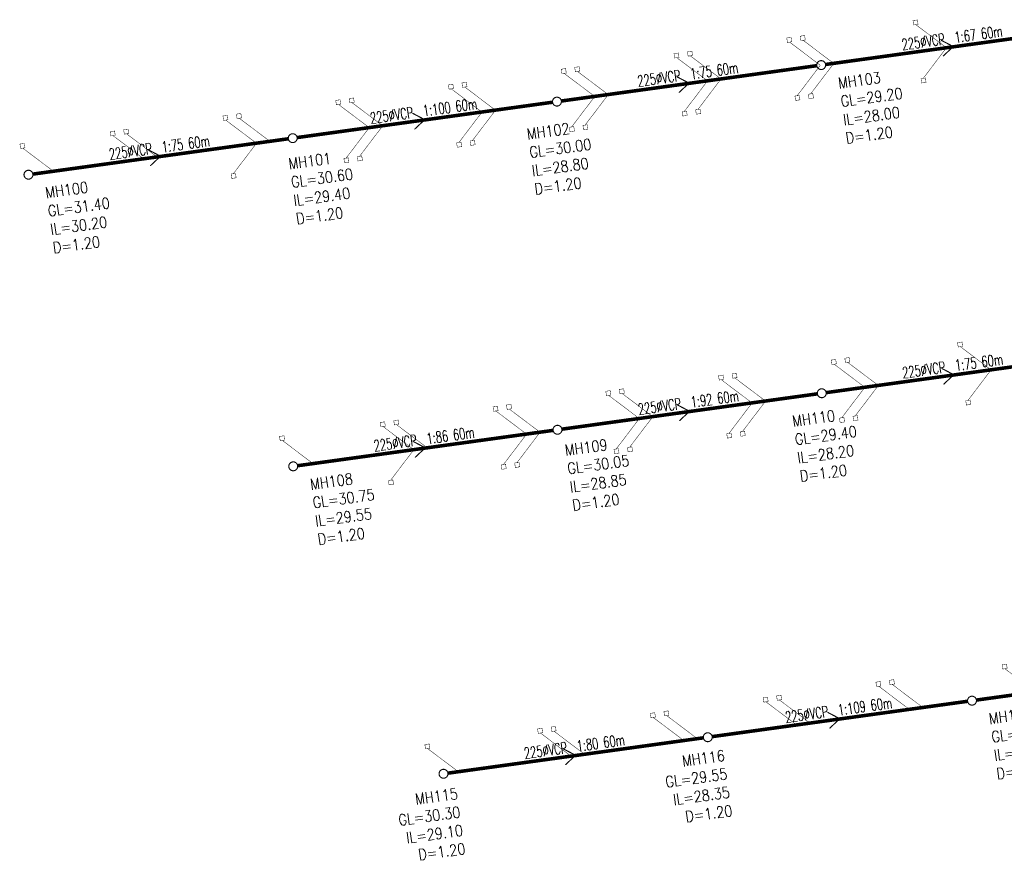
# Model space of a CAD drawing. Header units: millimetres. Extents: x -4184570 to 12269392, y -1733883 to 2875869.
# Tile 4 of 100: x -3896147 to -3674692, y 1288368 to 1477500. Entities that reach past the tile are written whole.
import ezdxf
from ezdxf.enums import TextEntityAlignment as Align

# ---------------------------------------------------------------- set-up
doc = ezdxf.new("R2010")
doc.units = ezdxf.units.MM
doc.header["$MEASUREMENT"] = 0
doc.linetypes.add('HIDDEN', pattern=[0.375, 0.25, -0.125])
for name, color, linetype in [("RUMAH SESBUAH 3 TGKT 70'X170", 23, 'Continuous'), ('SEW-IC2', 26, 'HIDDEN'), ('SEW-LINE-TXT2', 5, 'Continuous'), ('SEW-LINE225VCP2', 180, 'Continuous'), ('SEW-MH-TXT2', 4, 'Continuous'), ('SEW-MH2', 10, 'Continuous')]:
    doc.layers.add(name, color=color, linetype=linetype)
doc.layers.get("RUMAH SESBUAH 3 TGKT 70'X170").off()
doc.styles.add('LEVELS', font='romand.shx', dxfattribs={"width": 0.85})
doc.styles.add('SEW-T2', font='romand.shx', dxfattribs={"width": 0.65, "height": 2500})

# ---------------------------------------------------------------- blocks, each defined once
blk = doc.blocks.new('A$C3E205506')
at = {"layer": 'SEW-IC2', "ltscale": 5, "const_width": 99.99999999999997}
for points in [[(399080.22550301, 1236371.663427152), (392192.060096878, 1241570.595438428), (392687.2476996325, 1241639.799759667), (392548.8390571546, 1242630.174965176), (391558.463851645, 1242491.766322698), (391696.8724941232, 1241501.391117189), (392192.060096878, 1241570.595438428)], [(370684.4926667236, 1232443.228610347), (363796.3272605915, 1237642.160621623), (364291.5148633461, 1237711.364942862), (364153.1062208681, 1238701.740148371), (363162.7310153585, 1238563.331505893), (363301.1396578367, 1237572.956300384), (363796.3272605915, 1237642.160621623)], [(373718.581072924, 1232862.982472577), (366830.415666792, 1238061.914483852), (367325.6032695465, 1238131.118805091), (367187.1946270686, 1239121.4940106), (366196.819421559, 1238983.085368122), (366335.2280640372, 1237992.710162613), (366830.415666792, 1238061.914483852)], [(399080.2255029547, 1236371.663427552), (393862.2689162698, 1229497.898390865), (394357.6457836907, 1229565.73465863), (394493.3183192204, 1228574.980923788), (393502.5645843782, 1228439.308388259), (393366.8920488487, 1229430.062123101), (393862.2689162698, 1229497.898390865)], [(345322.8482366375, 1228934.547655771), (338434.6828305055, 1234133.479667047), (338929.87043326, 1234202.683988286), (338791.4617907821, 1235193.059193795), (337801.0865852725, 1235054.650551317), (337939.4952277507, 1234064.275345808), (338434.6828305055, 1234133.479667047)], [(348356.936642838, 1229354.301518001), (341468.7712367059, 1234553.233529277), (341963.9588394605, 1234622.437850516), (341825.5501969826, 1235612.813056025), (340835.174991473, 1235474.404413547), (340973.5836339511, 1234484.029208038), (341468.7712367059, 1234553.233529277)], [(319961.2038063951, 1225425.866701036), (313073.0384002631, 1230624.798712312), (313568.2260030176, 1230694.003033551), (313429.8173605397, 1231684.37823906), (312439.4421550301, 1231545.969596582), (312577.8507975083, 1230555.594391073), (313073.0384002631, 1230624.798712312)], [(322995.2922125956, 1225845.620563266), (316107.1268064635, 1231044.552574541), (316602.3144092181, 1231113.75689578), (316463.9057667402, 1232104.132101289), (315473.5305612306, 1231965.723458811), (315611.9392037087, 1230975.348253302), (316107.1268064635, 1231044.552574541)], [(370715.9801948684, 1232445.405612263), (365498.0236081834, 1225571.640575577), (365993.4004756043, 1225639.476843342), (366129.0730111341, 1224648.7231085), (365138.3192762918, 1224513.05057297), (365002.6467407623, 1225503.804307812), (365498.0236081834, 1225571.640575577)], [(373750.0686010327, 1232865.159474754), (368532.1120143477, 1225991.394438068), (369027.4888817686, 1226059.230705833), (369163.1614172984, 1225068.476970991), (368172.4076824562, 1224932.804435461), (368036.7351469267, 1225923.558170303), (368532.1120143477, 1225991.394438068)], [(348388.4241709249, 1229356.478520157), (343170.4675842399, 1222482.71348347), (343665.8444516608, 1222550.549751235), (343801.5169871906, 1221559.796016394), (342810.7632523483, 1221424.123480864), (342675.0907168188, 1222414.877215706), (343170.4675842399, 1222482.71348347)], [(294599.5593764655, 1221917.185746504), (287711.3939703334, 1227116.11775778), (288206.581573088, 1227185.322079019), (288068.1729306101, 1228175.697284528), (287077.7977251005, 1228037.28864205), (287216.2063675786, 1227046.913436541), (287711.3939703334, 1227116.11775778)], [(297633.647782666, 1222336.939608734), (290745.4823765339, 1227535.871620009), (291240.6699792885, 1227605.075941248), (291102.2613368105, 1228595.451146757), (290111.8861313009, 1228457.042504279), (290250.2947737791, 1227466.66729877), (290745.4823765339, 1227535.871620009)], [(345354.3357647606, 1228936.724657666), (340136.3791780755, 1222062.95962098), (340631.7560454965, 1222130.795888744), (340767.4285810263, 1221140.042153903), (339776.674846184, 1221004.369618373), (339641.0023106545, 1221995.123353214), (340136.3791780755, 1222062.95962098)], [(269237.9149463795, 1218408.504791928), (262349.7495402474, 1223607.436803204), (262844.937143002, 1223676.641124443), (262706.5285005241, 1224667.016329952), (261716.1532950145, 1224528.607687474), (261854.5619374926, 1223538.232481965), (262349.7495402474, 1223607.436803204)], [(272272.00335258, 1218828.258654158), (265383.8379464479, 1224027.190665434), (265879.0255492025, 1224096.394986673), (265740.6169067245, 1225086.770192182), (264750.2417012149, 1224948.361549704), (264888.6503436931, 1223957.986344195), (265383.8379464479, 1224027.190665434)], [(319992.6913346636, 1225428.043703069), (314774.7347479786, 1218554.278666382), (315270.1116153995, 1218622.114934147), (315405.7841509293, 1217631.361199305), (314415.030416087, 1217495.688663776), (314279.3578805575, 1218486.442398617), (314774.7347479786, 1218554.278666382)], [(323026.7797408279, 1225847.797565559), (317808.8231541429, 1218974.032528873), (318304.2000215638, 1219041.868796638), (318439.8725570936, 1218051.115061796), (317449.1188222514, 1217915.442526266), (317313.4462867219, 1218906.196261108), (317808.8231541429, 1218974.032528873)], [(243876.2705160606, 1214899.823837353), (236988.1051099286, 1220098.755848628), (237483.2927126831, 1220167.960169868), (237344.8840702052, 1221158.335375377), (236354.5088646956, 1221019.926732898), (236492.9175071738, 1220029.55152739), (236988.1051099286, 1220098.755848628)], [(246910.3589222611, 1215319.577699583), (240022.193516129, 1220518.509710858), (240517.3811188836, 1220587.714032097), (240378.9724764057, 1221578.089237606), (239388.5972708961, 1221439.680595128), (239527.0059133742, 1220449.305389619), (240022.193516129, 1220518.509710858)], [(294631.0469045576, 1221919.362748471), (289413.0903178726, 1215045.597711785), (289908.4671852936, 1215113.433979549), (290044.1397208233, 1214122.680244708), (289053.385985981, 1213987.007709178), (288917.7134504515, 1214977.76144402), (289413.0903178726, 1215045.597711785)], [(297665.1353107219, 1222339.116610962), (292447.1787240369, 1215465.351574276), (292942.5555914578, 1215533.18784204), (293078.2281269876, 1214542.434107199), (292087.4743921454, 1214406.761571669), (291951.8018566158, 1215397.515306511), (292447.1787240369, 1215465.351574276)], [(221548.7144921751, 1211810.896745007), (214660.549086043, 1217009.828756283), (215155.7366887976, 1217079.033077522), (215017.3280463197, 1218069.408283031), (214026.9528408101, 1217930.999640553), (214165.3614832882, 1216940.624435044), (214660.549086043, 1217009.828756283)], [(269269.402474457, 1218410.681793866), (264051.445887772, 1211536.91675718), (264546.822755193, 1211604.753024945), (264682.4952907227, 1210613.999290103), (263691.7415558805, 1210478.326754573), (263556.0690203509, 1211469.080489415), (264051.445887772, 1211536.91675718)], [(272303.4908806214, 1218830.435656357), (267085.5342939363, 1211956.670619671), (267580.9111613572, 1212024.506887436), (267716.583696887, 1211033.753152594), (266725.8299620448, 1210898.080617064), (266590.1574265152, 1211888.834351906), (267085.5342939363, 1211956.670619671)], [(218514.6260859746, 1211391.142882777), (211626.4606798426, 1216590.074894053), (212121.6482825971, 1216659.279215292), (211983.2396401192, 1217649.654420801), (210992.8644346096, 1217511.245778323), (211131.2730770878, 1216520.870572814), (211626.4606798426, 1216590.074894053)], [(198215.3527395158, 1208585.696786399), (191327.1873333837, 1213784.628797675), (191822.3749361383, 1213853.833118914), (191683.9662936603, 1214844.208324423), (190693.5910881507, 1214705.799681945), (190831.9997306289, 1213715.424476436), (191327.1873333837, 1213784.628797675)], [(243907.7580443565, 1214902.000839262), (238689.8014576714, 1208028.235802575), (239185.1783250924, 1208096.07207034), (239320.8508606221, 1207105.318335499), (238330.0971257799, 1206969.645799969), (238194.4245902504, 1207960.39953481), (238689.8014576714, 1208028.235802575)], [(409105.0282303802, 1163909.822198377), (402216.8628242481, 1169108.754209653), (402712.0504270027, 1169177.958530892), (402573.6417845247, 1170168.333736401), (401583.2665790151, 1170029.925093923), (401721.6752214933, 1169039.549888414), (402216.8628242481, 1169108.754209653)], [(380709.2953940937, 1159981.387381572), (373821.1299879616, 1165180.319392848), (374316.3175907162, 1165249.523714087), (374177.9089482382, 1166239.898919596), (373187.5337427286, 1166101.490277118), (373325.9423852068, 1165111.115071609), (373821.1299879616, 1165180.319392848)], [(383743.3838002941, 1160401.141243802), (376855.2183941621, 1165600.073255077), (377350.4059969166, 1165669.277576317), (377211.9973544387, 1166659.652781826), (376221.6221489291, 1166521.244139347), (376360.0307914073, 1165530.868933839), (376855.2183941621, 1165600.073255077)], [(355347.6509640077, 1156472.706426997), (348459.4855578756, 1161671.638438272), (348954.6731606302, 1161740.842759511), (348816.2645181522, 1162731.217965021), (347825.8893126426, 1162592.809322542), (347964.2979551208, 1161602.434117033), (348459.4855578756, 1161671.638438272)], [(358381.7393702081, 1156892.460289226), (351493.5739640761, 1162091.392300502), (351988.7615668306, 1162160.596621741), (351850.3529243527, 1163150.97182725), (350859.9777188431, 1163012.563184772), (350998.3863613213, 1162022.187979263), (351493.5739640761, 1162091.392300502)], [(409136.3224824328, 1163913.410605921), (403918.3658957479, 1157039.645569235), (404413.7427631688, 1157107.481837), (404549.4152986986, 1156116.728102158), (403558.6615638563, 1155981.055566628), (403422.9890283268, 1156971.809301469), (403918.3658957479, 1157039.645569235)], [(383774.6780523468, 1160404.729651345), (378556.7214656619, 1153530.964614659), (379052.0983330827, 1153598.800882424), (379187.7708686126, 1152608.047147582), (378197.0171337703, 1152472.374612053), (378061.3445982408, 1153463.128346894), (378556.7214656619, 1153530.964614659)], [(329986.0065339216, 1152964.025472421), (323097.8411277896, 1158162.957483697), (323593.0287305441, 1158232.161804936), (323454.6200880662, 1159222.537010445), (322464.2448825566, 1159084.128367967), (322602.6535250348, 1158093.753162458), (323097.8411277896, 1158162.957483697)], [(333020.0949401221, 1153383.779334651), (326131.92953399, 1158582.711345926), (326627.1171367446, 1158651.915667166), (326488.7084942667, 1159642.290872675), (325498.3332887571, 1159503.882230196), (325636.7419312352, 1158513.507024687), (326131.92953399, 1158582.711345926)], [(380740.5896461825, 1159984.975788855), (375522.6330594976, 1153111.210752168), (376018.0099269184, 1153179.047019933), (376153.6824624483, 1152188.293285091), (375162.928727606, 1152052.620749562), (375027.2561920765, 1153043.374484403), (375522.6330594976, 1153111.210752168)], [(307658.4505098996, 1149875.098379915), (300770.2851037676, 1155074.030391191), (301265.4727065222, 1155143.23471243), (301127.0640640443, 1156133.609917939), (300136.6888585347, 1155995.201275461), (300275.0975010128, 1155004.826069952), (300770.2851037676, 1155074.030391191)], [(355378.9452160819, 1156476.294834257), (350160.988629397, 1149602.529797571), (350656.3654968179, 1149670.366065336), (350792.0380323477, 1148679.612330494), (349801.2842975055, 1148543.939794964), (349665.6117619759, 1149534.693529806), (350160.988629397, 1149602.529797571)], [(358413.0336222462, 1156896.048696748), (353195.0770355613, 1150022.283660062), (353690.4539029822, 1150090.119927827), (353826.126438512, 1149099.366192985), (352835.3727036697, 1148963.693657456), (352699.7001681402, 1149954.447392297), (353195.0770355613, 1150022.283660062)], [(304624.3621036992, 1149455.344517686), (297736.1966975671, 1154654.276528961), (298231.3843003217, 1154723.4808502), (298092.9756578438, 1155713.85605571), (297102.6004523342, 1155575.447413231), (297241.0090948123, 1154585.072207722), (297736.1966975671, 1154654.276528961)], [(279262.7176737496, 1145946.663563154), (272374.5522676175, 1151145.595574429), (272869.7398703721, 1151214.799895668), (272731.3312278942, 1152205.175101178), (271740.9560223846, 1152066.766458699), (271879.3646648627, 1151076.39125319), (272374.5522676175, 1151145.595574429)], [(282296.8060799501, 1146366.417425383), (275408.640673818, 1151565.349436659), (275903.8282765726, 1151634.553757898), (275765.4196340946, 1152624.928963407), (274775.044428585, 1152486.520320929), (274913.4530710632, 1151496.14511542), (275408.640673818, 1151565.349436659)], [(330017.3007859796, 1152967.613879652), (324799.3441992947, 1146093.848842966), (325294.7210667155, 1146161.685110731), (325430.3936022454, 1145170.931375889), (324439.6398674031, 1145035.25884036), (324303.9673318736, 1146026.012575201), (324799.3441992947, 1146093.848842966)], [(333051.3891921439, 1153387.367742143), (327833.432605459, 1146513.602705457), (328328.8094728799, 1146581.438973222), (328464.4820084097, 1145590.68523838), (327473.7282735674, 1145455.012702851), (327338.0557380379, 1146445.766437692), (327833.432605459, 1146513.602705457)], [(304655.6563558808, 1149458.932925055), (299437.6997691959, 1142585.167888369), (299933.0766366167, 1142653.004156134), (300068.7491721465, 1141662.250421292), (299077.9954373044, 1141526.577885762), (298942.3229017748, 1142517.331620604), (299437.6997691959, 1142585.167888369)], [(307689.7447620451, 1149878.686787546), (302471.7881753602, 1143004.92175086), (302967.165042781, 1143072.758018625), (303102.8375783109, 1142082.004283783), (302112.0838434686, 1141946.331748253), (301976.4113079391, 1142937.085483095), (302471.7881753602, 1143004.92175086)], [(256606.0124114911, 1142815.076293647), (249717.847005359, 1148014.008304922), (250213.0346081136, 1148083.212626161), (250074.6259656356, 1149073.58783167), (249084.250760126, 1148935.179189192), (249222.6594026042, 1147944.803983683), (249717.847005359, 1148014.008304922)], [(279294.0119257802, 1145950.251970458), (274076.0553390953, 1139076.486933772), (274571.4322065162, 1139144.323201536), (274707.104742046, 1138153.569466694), (273716.3510072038, 1138017.896931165), (273580.6784716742, 1139008.650666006), (274076.0553390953, 1139076.486933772)], [(419129.8309577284, 1091447.980969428), (412241.6655515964, 1096646.912980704), (412736.8531543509, 1096716.117301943), (412598.444511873, 1097706.492507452), (411608.0693063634, 1097568.083864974), (411746.4779488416, 1096577.708659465), (412241.6655515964, 1096646.912980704)], [(393768.1865276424, 1087939.300014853), (386880.0211215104, 1093138.232026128), (387375.2087242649, 1093207.436347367), (387236.800081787, 1094197.811552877), (386246.4248762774, 1094059.402910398), (386384.8335187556, 1093069.027704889), (386880.0211215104, 1093138.232026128)], [(390734.098121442, 1087519.546152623), (383845.9327153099, 1092718.478163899), (384341.1203180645, 1092787.682485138), (384202.7116755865, 1093778.057690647), (383212.3364700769, 1093639.649048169), (383350.7451125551, 1092649.27384266), (383845.9327153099, 1092718.478163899)], [(365372.4536913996, 1084010.865198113), (358484.2882852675, 1089209.797209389), (358979.4758880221, 1089279.001530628), (358841.0672455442, 1090269.376736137), (357850.6920400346, 1090130.968093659), (357989.1006825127, 1089140.59288815), (358484.2882852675, 1089209.797209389)], [(368406.5420976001, 1084430.619060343), (361518.376691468, 1089629.551071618), (362013.5642942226, 1089698.755392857), (361875.1556517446, 1090689.130598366), (360884.780446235, 1090550.721955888), (361023.1890887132, 1089560.346750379), (361518.376691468, 1089629.551071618)], [(340010.8092613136, 1080502.184243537), (333122.6438551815, 1085701.116254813), (333617.8314579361, 1085770.320576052), (333479.4228154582, 1086760.695781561), (332489.0476099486, 1086622.287139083), (332627.4562524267, 1085631.911933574), (333122.6438551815, 1085701.116254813)], [(343044.897667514, 1080921.938105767), (336156.732261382, 1086120.870117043), (336651.9198641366, 1086190.074438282), (336513.5112216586, 1087180.449643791), (335523.136016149, 1087042.041001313), (335661.5446586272, 1086051.665795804), (336156.732261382, 1086120.870117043)], [(314649.1648311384, 1076993.503288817), (307760.9994250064, 1082192.435300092), (308256.187027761, 1082261.639621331), (308117.778385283, 1083252.01482684), (307127.4031797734, 1083113.606184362), (307265.8118222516, 1082123.230978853), (307760.9994250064, 1082192.435300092)], [(317683.2532373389, 1077413.257151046), (310795.0878312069, 1082612.189162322), (311290.2754339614, 1082681.393483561), (311151.8667914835, 1083671.76868907), (310161.4915859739, 1083533.360046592), (310299.9002284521, 1082542.984841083), (310795.0878312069, 1082612.189162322)], [(289287.5204010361, 1073484.822334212), (282399.354994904, 1078683.754345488), (282894.5425976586, 1078752.958666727), (282756.1339551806, 1079743.333872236), (281765.758749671, 1079604.925229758), (281904.1673921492, 1078614.550024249), (282399.354994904, 1078683.754345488)]]:
    blk.add_lwpolyline(points, dxfattribs=at)
at = {"layer": 'SEW-LINE225VCP2', "ltscale": 8}
for points, const_width in [([(429354.8345640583, 1240560.033172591), (371902.0404960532, 1232611.671429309)], 799.9999999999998), ([(397840.6469648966, 1238091.924034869), (400620.9013048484, 1236635.19939646), (398307.1978759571, 1234473.747367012)], 250), ([(369920.9096660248, 1232337.589989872), (312468.1156036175, 1224389.228247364)], 799.9999999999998), ([(338406.7220669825, 1229869.480851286), (341186.9764069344, 1228412.756212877), (338873.2729780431, 1226251.304183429)], 250), ([(310486.9847735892, 1224115.146807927), (253034.1907055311, 1216166.785064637)], 799.9999999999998), ([(278972.7971745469, 1221647.03766934), (281753.0515144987, 1220190.313030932), (279439.3480856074, 1218028.861001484)], 250), ([(251053.0598755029, 1215892.7036252), (193600.2658129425, 1207944.341882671)], 799.9999999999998), ([(219538.8722765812, 1213424.594485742), (222319.126616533, 1211967.869847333), (220005.4231876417, 1209806.417817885)], 250), ([(429473.9831253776, 1166727.784744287), (372021.1890630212, 1158779.423001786)], 799.9999999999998), ([(397959.7955265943, 1164259.675604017), (400740.0498665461, 1162802.950965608), (398426.3464376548, 1160641.49893616)], 250), ([(370040.0582329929, 1158505.341562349), (312587.2641705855, 1150556.979819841)], 799.9999999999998), ([(338525.8706341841, 1156037.232422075), (341306.1249741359, 1154580.507783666), (338992.4215452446, 1152419.055754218)], 250), ([(310606.1333405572, 1150282.898380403), (253153.3392781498, 1142334.536637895)], 799.9999999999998), ([(279091.9457417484, 1147814.78924013), (281872.2000817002, 1146358.064601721), (279558.4966528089, 1144196.612572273)], 250), ([(405818.8137975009, 1089607.633121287), (463271.6077767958, 1097555.995505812)], 799.9999999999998), ([(346384.8889968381, 1081385.189275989), (403837.6829705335, 1089333.551659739)], 799.9999999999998), ([(372323.4955536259, 1086865.44120463), (375103.7498935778, 1085408.716566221), (372790.0464646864, 1083247.264536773)], 250), ([(286950.9641961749, 1073162.74543069), (344403.7581698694, 1081111.10781444)], 799.9999999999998), ([(312889.5706611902, 1078642.998022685), (315669.8250011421, 1077186.273384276), (313356.1215722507, 1075024.821354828)], 250)]:
    blk.add_lwpolyline(points, dxfattribs=dict(at, const_width=const_width))
at = {"layer": 'SEW-MH2', "ltscale": 5, "const_width": 250}
for points in [[(370624.9163339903, 1233432.693383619, 25874.84073827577), (370625.0644446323, 1233432.73767138)], [(311190.9914415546, 1225210.250201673, 25874.84073827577), (311191.1395521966, 1225210.294489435)], [(251757.0665435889, 1216987.807018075, 25874.84073827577), (251757.2146542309, 1216987.851305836)], [(192323.1416511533, 1208765.363836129, 25874.84073827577), (192323.2897617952, 1208765.408123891)], [(370744.0649011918, 1159600.444954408, 25874.84073827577), (370744.2130118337, 1159600.489242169)], [(311310.1400087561, 1151378.001772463, 25874.84073827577), (311310.2881193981, 1151378.046060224)], [(251876.2151163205, 1143155.558590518, 25874.84073827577), (251876.3632269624, 1143155.602878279)], [(404541.6898206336, 1090428.653736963, 25874.84073827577), (404541.8379312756, 1090428.698024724)], [(345107.764928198, 1082206.210555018, 25874.84073827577), (345107.9130388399, 1082206.254842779)], [(285673.8400357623, 1073983.767373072, 25874.84073827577), (285673.9881464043, 1073983.811660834)]]:
    blk.add_lwpolyline(points, format="xyb", close=True, dxfattribs=at)
at = {"layer": 'SEW-LINE-TXT2', "style": 'SEW-T2', "width": 0.65}
for s, p in [('225%%CVCP  1:67 60m', (400620.9013048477, 1236635.19939646)), ('225%%CVCP  1:75 60m', (341186.9764069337, 1228412.756212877)), ('225%%CVCP  1:100 60m', (281753.051514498, 1220190.313030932)), ('225%%CVCP  1:75 60m', (222319.1266165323, 1211967.869847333)), ('225%%CVCP  1:75 60m', (400740.0498665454, 1162802.950965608)), ('225%%CVCP  1:92 60m', (341306.1249741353, 1154580.507783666)), ('225%%CVCP  1:86 60m', (281872.2000816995, 1146358.064601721)), ('225%%CVCP  1:109 60m', (375103.7498935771, 1085408.716566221)), ('225%%CVCP  1:80 60m', (315669.8250011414, 1077186.273384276))]:
    blk.add_text(s, height=2500, rotation=7.876641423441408, dxfattribs=at).set_placement(p, align=Align.BOTTOM_CENTER)
at = {"layer": 'SEW-MH-TXT2', "ltscale": 5, "char_height": 2500, "width": 11117.39731617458, "style": 'LEVELS'}
for s, insert, attachment_point, rotation in [('MH103\\PGL=29.20\\PIL=28.00\\PD=1.20', (374554.3761974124, 1229645.039210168), 1, 7.801519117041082), ('MH102\\PGL=30.00\\PIL=28.80\\PD=1.20', (304556.208681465, 1218191.855175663), 1, 7.801519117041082), ('MH101\\PGL=30.60\\PIL=29.40\\PD=1.20', (250943.39963314, 1211477.093186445), 1, 7.801519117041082), ('MH100\\PGL=31.40\\PIL=30.20\\PD=1.20', (196252.6015143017, 1204977.70966353), 1, 7.801519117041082), ('MH110\\PGL=29.40\\PIL=28.20\\PD=1.20', (364258.2858825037, 1153570.355316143), 1, 7.801519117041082), ('MH109\\PGL=30.05\\PIL=28.85\\PD=1.20', (313096.2335190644, 1147026.864608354), 1, 7.801519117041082), ('MH108\\PGL=30.75\\PIL=29.55\\PD=1.20', (255805.674979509, 1139367.904418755), 1, 7.801519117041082), ('MH117\\PGL=29.00\\PIL=27.80\\PD=1.20', (408471.1494988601, 1086641.000902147), 1, 7.801519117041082), ('MH116\\PGL=29.55\\PIL=28.35\\PD=1.20', (349037.2246981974, 1078418.557056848), 3, 7.801519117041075), ('MH115\\PGL=30.30\\PIL=29.10\\PD=1.20', (288991.8741177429, 1069843.360703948), 3, 7.801519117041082)]:
    blk.add_mtext(s, dxfattribs=dict(at, insert=insert, attachment_point=attachment_point, rotation=rotation))
blk = doc.blocks.new('A$C9429103f')
at = {"layer": 'SEW-LINE225VCP2', "ltscale": 5}
blk.add_blockref('A$C3E205506', (98253.63464917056, 519203.4004864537), dxfattribs=at)

msp = doc.modelspace()

# ---------------------------------------------------------------- block references
at = {"layer": "RUMAH SESBUAH 3 TGKT 70'X170", "color": 6, "ltscale": 5}
msp.add_blockref('A$C9429103f', (-4185038.249873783, -284389.7413089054), dxfattribs=at)

doc.saveas('drawing.dxf')
